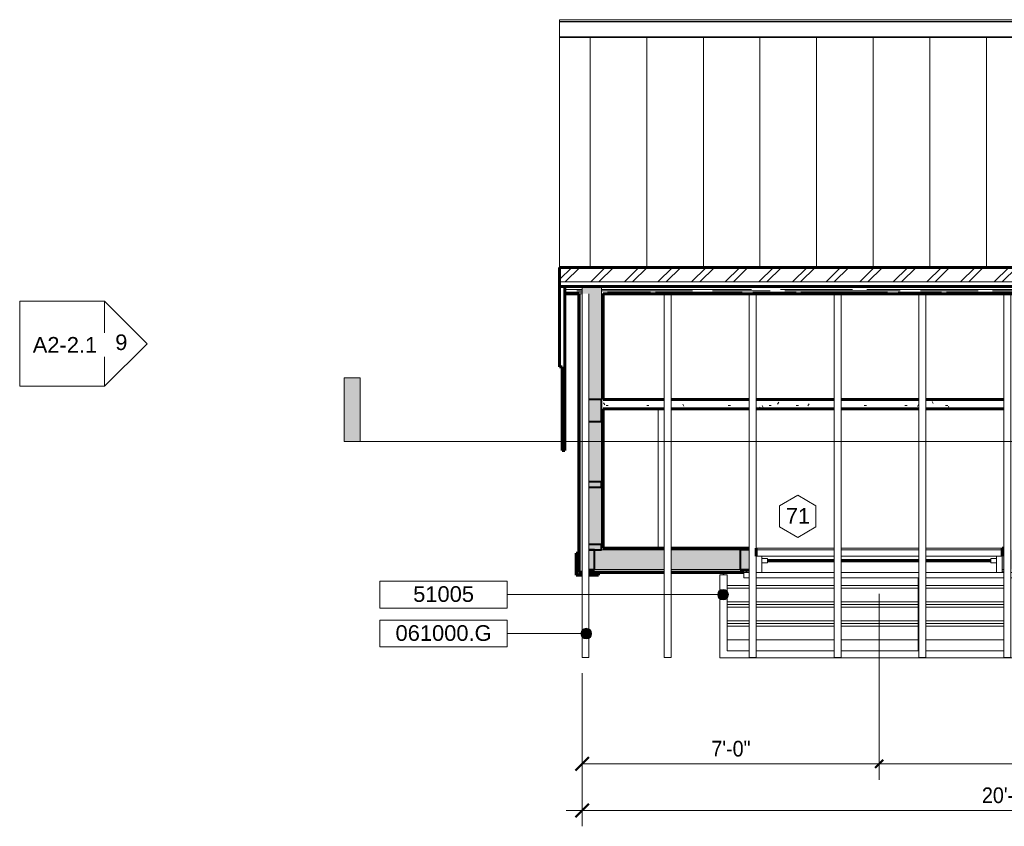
# Model space of a CAD drawing. Header units: inches. Extents: x -369 to 209, y -700 to -318.
# Tile 1 of 2: x -369 to -91, y -637 to -409. Entities that reach past the tile are written whole.
import ezdxf

# ---------------------------------------------------------------- set-up
doc = ezdxf.new("R2010")
doc.units = ezdxf.units.IN
doc.header["$MEASUREMENT"] = 0
doc.linetypes.add('3B Center Short', pattern=[0.59375, 0.375, -0.0625, 0.09375, -0.0625])
for name, color, linetype, lineweight in [('A-ANNO-DIMS', 1, 'Continuous', 9), ('A-ANNO-DIMS-48', 1, 'Continuous', 9), ('A-ANNO-NOTE', 2, 'Continuous', 9), ('A-ANNO-SYMB', 6, 'Continuous', 9), ('A-CLNG-PATT', 5, 'Continuous', 60), ('A-CLNG-SUSP', 5, 'Continuous', 18), ('A-FLOR-OTLN', 6, 'Continuous', 18), ('A-GENM', 6, 'Continuous', 9), ('A-GLAZ', 6, 'Continuous', 18), ('A-GLAZ-GLAS', 6, 'Continuous', 40), ('A-GLAZ-IDEN', 6, 'Continuous', 9), ('A-ROOF', 4, 'Continuous', 18), ('A-ROOF-OTLN', 4, 'Continuous', 9), ('A-ROOF-PATT', 8, 'Continuous', 60), ('A-WALL', 2, 'Continuous', 60), ('A-WALL-PATT', 2, 'Continuous', 60), ('I-WALL', 2, 'Continuous', 18), ('S-BEAM', 4, 'Continuous', 9)]:
    doc.layers.add(name, color=color, linetype=linetype, lineweight=lineweight)
doc.styles.add('Arial', font='arial.ttf', dxfattribs={"height": 4.425898})
doc.styles.add('Arial_1', font='arial.ttf', dxfattribs={"width": 0.9, "height": 4.425898})
doc.dimstyles.new('Linear_-_3_32__Arial_2', dxfattribs={"dimscale": 12, "dimtxt": 4.5, "dimasz": 0.1875, "dimexe": 0.375, "dimexo": 0.375, "dimgap": 0.0625, "dimtad": 1, "dimdec": 3, "dimrnd": 0.125, "dimzin": 3, "dimdsep": 46, "dimlunit": 4, "dimtxsty": 'Arial_1', "dimblk1": 'OBLIQUE', "dimblk2": 'OBLIQUE', "dimsah": 1, "dimcen": 0.09, "dimdle": 0.375, "dimazin": 0, "dimtfac": 1, "dimtdec": 3, "dimtix": 1, "dimtmove": 0, "dimatfit": 3, "dimfxl": 1, "dimtvp": 1, "dimfrac": 2, "dimtolj": 1, "dimtzin": 0, "dimarcsym": 2})
doc.dimstyles.new('Linear_-_3_32__Arial_2_1', dxfattribs={"dimscale": 12, "dimtxt": 4.5, "dimasz": 0.1875, "dimexe": 0.375, "dimexo": 0.375, "dimgap": 0.0625, "dimtad": 1, "dimdec": 3, "dimrnd": 0.125, "dimzin": 3, "dimdsep": 46, "dimlunit": 4, "dimtxsty": 'Arial_1', "dimblk1": 'OBLIQUE', "dimblk2": 'OBLIQUE', "dimsah": 1, "dimcen": 0.09, "dimdle": 0.375, "dimazin": 0, "dimtfac": 1, "dimtdec": 3, "dimtix": 1, "dimtmove": 0, "dimatfit": 3, "dimfxl": 1, "dimtvp": 1, "dimfrac": 2, "dimtolj": 1, "dimtzin": 0, "dimarcsym": 2})
doc.dimstyles.new('Linear_-_3_32__Arial_2_3', dxfattribs={"dimscale": 12, "dimtxt": 4.5, "dimasz": 0.3125, "dimexe": 0.375, "dimexo": 0.375, "dimgap": 0.0625, "dimtad": 1, "dimdec": 3, "dimrnd": 0.125, "dimzin": 3, "dimdsep": 46, "dimlunit": 4, "dimtxsty": 'Arial_1', "dimblk1": 'OBLIQUE', "dimblk2": 'OBLIQUE', "dimsah": 1, "dimcen": 0.09, "dimdle": 0.375, "dimazin": 0, "dimtfac": 1, "dimtdec": 3, "dimtix": 1, "dimtmove": 0, "dimatfit": 3, "dimfxl": 1, "dimtvp": 1, "dimfrac": 2, "dimtolj": 1, "dimtzin": 0, "dimarcsym": 2})
pattern_1 = [(135, (0, 0), (-4.006467, -4.006467), [])]
pattern_2 = [(0, (0, 0), (15.36, 3.84), [0.634, -10.886, 0.634, -10.886, -61.44]), (0, (0, 0), (15.36, 3.84), [-23.04, 0.634, -22.406, 0.634, -10.886, -26.88]), (0, (0, 0), (15.36, 3.84), [-57.6, 0.634, -7.046, 0.634, -18.566]), (120, (5.76, 1.92), (-11.005538, 11.38215), [0.634, -10.886, 0.634, -10.886, -61.44]), (120, (5.76, 1.92), (-11.005538, 11.38215), [-23.04, 0.634, -22.406, 0.634, -10.886, -26.88]), (120, (5.76, 1.92), (-11.005538, 11.38215), [-57.6, 0.634, -7.046, 0.634, -18.566]), (240, (7.68, 9.6), (-4.354462, -15.22215), [0.634, -10.886, 0.634, -10.886, -61.44]), (240, (7.68, 9.6), (-4.354462, -15.22215), [-23.04, 0.634, -22.406, 0.634, -10.886, -26.88]), (240, (7.68, 9.6), (-4.354462, -15.22215), [-57.6, 0.634, -7.046, 0.634, -18.566])]

# ---------------------------------------------------------------- blocks, each defined once
blk = doc.blocks.new('Single Fixed - 70_ x 18_-2846920-Second Floor Plan Visitors Center')
at = {"layer": 'A-GLAZ'}
for p, q in [((-38.25, 4.94), (-37.22, 4.94)), ((-38.25, 3.44), (-38.25, 4.94)), ((-37.22, 3.44), (-38.25, 3.44)), ((-35.25, 4.94), (-13.22, 4.94)), ((-13.22, 3.44), (-35.25, 3.44)), ((-13.22, 3.44), (-34.75, 3.44)), ((-34.75, 3.44), (-34.75, -1.13)), ((-33.2, 3.44), (-33.2, -1.13)), ((-11.25, 4.94), (10.78, 4.94)), ((10.78, 3.44), (-11.25, 3.44)), ((10.78, 3.44), (-11.25, 3.44)), ((12.75, 4.94), (34.78, 4.94)), ((34.75, 3.44), (12.75, 3.44)), ((34.78, 3.44), (12.75, 3.44)), ((33.2, -1.13), (33.2, 3.44)), ((34.75, -1.13), (34.75, 3.44)), ((36.75, 4.94), (38.25, 4.94)), ((38.25, 3.44), (36.75, 3.44)), ((38.25, 4.94), (38.25, 3.44)), ((-33.2, 0.7), (-31.55, 0.7)), ((-31.55, 0.7), (-31.55, -0.55)), ((31.55, -0.55), (31.55, 0.7)), ((31.55, 0.7), (33.2, 0.7)), ((-34.75, -1.13), (-13.22, -1.13)), ((-31.55, -0.55), (-33.2, -0.55)), ((-11.25, -1.13), (10.78, -1.13)), ((12.75, -1.13), (34.75, -1.13)), ((33.2, -0.55), (31.55, -0.55))]:
    blk.add_line(p, q, dxfattribs=at)
at = {"layer": 'A-GLAZ-GLAS'}
for p, q in [((-13.22, 0.25), (-31.55, 0.25)), ((10.78, 0.25), (-11.25, 0.25)), ((31.55, 0.25), (12.75, 0.25)), ((-31.55, 0), (-13.22, 0)), ((-11.25, 0), (10.78, 0)), ((12.75, 0), (31.55, 0))]:
    blk.add_line(p, q, dxfattribs=at)
blk = doc.blocks.new('Dimension Lumber - 4x6-2698891-Second Floor Plan Visitors Center')
at = {"layer": 'S-BEAM', "lineweight": 40}
for p, q in [((-163.04, -559.17), (-165.54, -559.17)), ((-165.54, -559.17), (-165.54, -564.67)), ((-165.54, -564.67), (-163.04, -564.67))]:
    blk.add_line(p, q, dxfattribs=at)
blk = doc.blocks.new('RafterBeam - RafterBeam-2734537-Second Floor Plan Visitors Center')
at = {"layer": 'S-BEAM'}
for p, q in [((-187.04, -486.78), (-187.04, -589.54)), ((-185.07, -589.54), (-185.07, -486.78)), ((-187.04, -589.54), (-185.07, -589.54))]:
    blk.add_line(p, q, dxfattribs=at)
blk = doc.blocks.new('Dimension Lumber - 2x6-2032261-Second Floor Plan Visitors Center')
at = {"layer": 'S-BEAM', "lineweight": 40}
for p, q in [((-204.79, -539.92), (-208.32, -539.92)), ((-204.79, -541.42), (-204.79, -539.92)), ((-208.32, -541.42), (-204.79, -541.42))]:
    blk.add_line(p, q, dxfattribs=at)
blk = doc.blocks.new('Section - 3_32_ x 3_8_-54337-Second Floor Plan Visitors Center')
at = {"layer": 'A-ANNO-SYMB'}
blk.add_hatch(color=256, dxfattribs=at).paths.add_polyline_path([(0, 0.375), (0, 0), (-0.09375, 0), (-0.09375, 0.375)], flags=0)
for p, q in [((0, 0.375), (-0.09375, 0.375)), ((-0.09375, 0.375), (-0.09375, 0)), ((0, 0), (0, 0.375)), ((-0.09375, 0), (0, 0))]:
    blk.add_line(p, q, dxfattribs=at)
blk = doc.blocks.new('Elevation - Detail Number-151647-Second Floor Plan Visitors Center')
at = {"layer": 'A-ANNO-SYMB'}
for p, q in [((-0.25, -0.25), (-0.25, 0.25)), ((-0.25, 0.25), (0.25, 0.25)), ((0.25, 0.25), (0.25, -0.25)), ((0.25, -0.25), (-0.25, -0.25))]:
    blk.add_line(p, q, dxfattribs=at)
blk = doc.blocks.new('Elevation - Detail Number-151370-Second Floor Plan Visitors Center')
at = {"layer": 'A-ANNO-SYMB'}
for p, q in [((0, 0.25), (-0.25, 0)), ((0.25, 0), (0, 0.25)), ((-0.25, 0), (0.25, 0))]:
    blk.add_line(p, q, dxfattribs=at)
blk = doc.blocks.new('DIMBLOCK1-Second Floor Plan Visitors Center')
at = {"layer": 'A-ANNO-DIMS-48', "transparency": 16777216}
for p, q in [((-126.29, -571.54), (-126.29, -624.12)), ((-210.29, -594.04), (-210.29, -624.12)), ((-210.29, -619.62), (-210.29, -594.04)), ((-210.29, -619.62), (-126.29, -619.62))]:
    blk.add_line(p, q, dxfattribs=at)
at = {"layer": 'A-ANNO-DIMS-48', "linetype": '3B Center Short', "transparency": 16777216}
blk.add_line((-126.29, -619.62), (-126.29, -571.54), dxfattribs=at)
at = {"layer": 'A-ANNO-DIMS-48', "lineweight": 50, "transparency": 16777216}
for p, q in [((-210.29, -619.62), (-208.41, -617.74)), ((-210.29, -619.62), (-212.16, -621.49)), ((-126.29, -619.62), (-127.41, -620.74)), ((-126.29, -619.62), (-125.16, -618.49))]:
    blk.add_line(p, q, dxfattribs=at)
at = {"layer": 'A-ANNO-DIMS-48', "color": 0, "transparency": 16777216, "insert": (-173.72, -613.13), "char_height": 4.426, "width": 13.0431, "attachment_point": 1, "line_spacing_factor": 0.938532, "style": 'Arial_1'}
blk.add_mtext('7\'-0"', dxfattribs=at)
blk = doc.blocks.new('_Oblique')
at = {"color": 0, "linetype": 'ByBlock', "lineweight": -2}
blk.add_line((-0.5, -0.5), (0.5, 0.5), dxfattribs=at)
blk = doc.blocks.new('DIMBLOCK2-Second Floor Plan Visitors Center')
at = {"layer": 'A-ANNO-DIMS-48', "transparency": 16777216}
for p, q in [((-126.29, -571.54), (-126.29, -624.12)), ((-30.29, -571.54), (-30.29, -624.12)), ((-126.29, -619.62), (-30.29, -619.62))]:
    blk.add_line(p, q, dxfattribs=at)
at = {"layer": 'A-ANNO-DIMS-48', "linetype": '3B Center Short', "transparency": 16777216}
for p, q in [((-126.29, -619.62), (-126.29, -571.54)), ((-30.29, -619.62), (-30.29, -571.54))]:
    blk.add_line(p, q, dxfattribs=at)
at = {"layer": 'A-ANNO-DIMS-48', "lineweight": 50, "transparency": 16777216}
for p, q in [((-126.29, -619.62), (-127.41, -620.74)), ((-126.29, -619.62), (-125.16, -618.49)), ((-30.29, -619.62), (-31.41, -620.74)), ((-30.29, -619.62), (-29.16, -618.49))]:
    blk.add_line(p, q, dxfattribs=at)
at = {"layer": 'A-ANNO-DIMS-48', "color": 0, "transparency": 16777216, "insert": (-83.72, -613.13), "char_height": 4.426, "width": 13.0431, "attachment_point": 1, "line_spacing_factor": 0.938532, "style": 'Arial_1'}
blk.add_mtext('8\'-0"', dxfattribs=at)
blk = doc.blocks.new('Window Tag - Window Tag-41068-Second Floor Plan Visitors Center')
at = {"layer": 'A-GLAZ-IDEN'}
for p, q in [((0, 0.125), (-0.1071, 0.0619)), ((0, 0.125), (0.107, 0.062)), ((-0.1071, 0.0619), (-0.1071, -0.0619)), ((0.107, 0.062), (0.107, -0.0624)), ((-0.1071, -0.0619), (0, -0.125)), ((0, -0.125), (0.107, -0.0624))]:
    blk.add_line(p, q, dxfattribs=at)
blk = doc.blocks.new('DIMBLOCK5-Second Floor Plan Visitors Center')
at = {"layer": 'A-ANNO-DIMS-48', "transparency": 16777216}
for p, q in [((-210.29, -594.04), (-210.29, -637.29)), ((-210.29, -632.79), (-210.29, -594.04)), ((29.71, -594.04), (29.71, -637.29)), ((29.71, -632.79), (29.71, -594.04)), ((-214.79, -632.79), (34.21, -632.79))]:
    blk.add_line(p, q, dxfattribs=at)
at = {"layer": 'A-ANNO-DIMS-48', "lineweight": 50, "transparency": 16777216}
for p, q in [((-210.29, -632.79), (-208.41, -630.92)), ((29.71, -632.79), (31.59, -630.92)), ((-210.29, -632.79), (-212.16, -634.67)), ((29.71, -632.79), (27.84, -634.67))]:
    blk.add_line(p, q, dxfattribs=at)
at = {"layer": 'A-ANNO-DIMS-48', "color": 0, "transparency": 16777216, "insert": (-97.24, -626.3), "char_height": 4.426, "width": 16.6985, "attachment_point": 1, "line_spacing_factor": 0.938532, "style": 'Arial_1'}
blk.add_mtext('20\'-0"', dxfattribs=at)
blk = doc.blocks.new('Keynote Tag - Keynote Number - Boxed - Small-135510-Second Floor Plan Visitors Center')
at = {"layer": 'A-ANNO-NOTE'}
for p, q in [((-0.375, -0.0792), (-0.375, 0.0781)), ((-0.375, 0.0781), (0.375, 0.0781)), ((0.375, 0.0781), (0.375, -0.0792)), ((-0.375, -0.0792), (0.375, -0.0792))]:
    blk.add_line(p, q, dxfattribs=at)

msp = doc.modelspace()

# ---------------------------------------------------------------- hatches: boundary and pattern name
at = {"layer": 'A-ANNO-NOTE'}
h = msp.add_hatch(color=256, dxfattribs=at)
edge = h.paths.add_edge_path(flags=0)
edge.add_arc((-170.4245, -571.8115), 1.5, 0, 360)
h = msp.add_hatch(color=256, dxfattribs=at)
edge = h.paths.add_edge_path(flags=0)
edge.add_arc((-209.0778, -582.831), 1.5, 0, 360)
at = {"layer": 'A-CLNG-PATT', "lineweight": 9}
h = msp.add_hatch(dxfattribs=at)
h.set_pattern_fill('FP_2', color=256, style=0, pattern_type=2)
h.set_pattern_definition(pattern_2)
h.paths.add_polyline_path([(-204.7861, -519.2449), (-187.0361, -519.2449), (-187.0361, -516.6679), (-204.7861, -516.6679)], flags=0)
h.paths.add_polyline_path([(24.2139, -519.2449), (24.2139, -516.6679), (6.9324, -516.6679), (6.9324, -519.2449)], flags=0)
h.paths.add_polyline_path([(4.9639, -519.2449), (4.9639, -516.6679), (-17.0676, -516.6679), (-17.0676, -519.2449), (-0.2097, -519.2449)], flags=0)
h.paths.add_polyline_path([(-19.0361, -519.2449), (-19.0361, -516.6679), (-41.0676, -516.6679), (-41.0676, -519.2449), (-36.6019, -519.2449)], flags=0)
h.paths.add_polyline_path([(-43.0361, -519.2449), (-43.0361, -516.6679), (-65.0676, -516.6679), (-65.0676, -519.2449)], flags=0)
h.paths.add_polyline_path([(-67.0361, -519.2449), (-67.0361, -516.6679), (-89.0676, -516.6679), (-89.0676, -519.2449)], flags=0)
h.paths.add_polyline_path([(-91.0361, -519.2449), (-91.0361, -516.6679), (-113.0676, -516.6679), (-113.0676, -519.2449), (-109.3863, -519.2449)], flags=0)
h.paths.add_polyline_path([(-115.0361, -519.2449), (-115.0361, -516.6679), (-137.0676, -516.6679), (-137.0676, -519.2449)], flags=0)
h.paths.add_polyline_path([(-139.0361, -519.2449), (-139.0361, -516.6679), (-161.0676, -516.6679), (-161.0676, -519.2449)], flags=0)
h.paths.add_polyline_path([(-163.0361, -519.2449), (-163.0361, -516.6679), (-185.0676, -516.6679), (-185.0676, -519.2449), (-182.1707, -519.2449)], flags=0)
at = {"layer": 'A-ROOF-PATT', "lineweight": 9}
h = msp.add_hatch(dxfattribs=at)
h.set_pattern_fill('FP_6', color=256, style=0, pattern_type=2)
h.set_pattern_definition([(270, (0, -26.816), (16, 1e-15), [])])
h.paths.add_polyline_path([(36.0889, -479.3023), (36.0889, -414.2929), (-216.6611, -414.2929), (-216.6611, -479.3023), (31.6335, -479.3023)], flags=0)
h = msp.add_hatch(dxfattribs=at)
h.set_pattern_fill('FP_5', color=256, style=0, pattern_type=2)
h.set_pattern_definition([(45, (0, 0), (-4.75176, 4.75176), []), (45, (0, 7.2), (-4.75176, 4.75176), [])])
h.paths.add_polyline_path([(31.6335, -483.4254), (36.0889, -483.4254), (36.0889, -479.3023), (-216.6611, -479.3023), (-216.6611, -483.4254), (27.0845, -483.4254)], flags=0)
h = msp.add_hatch(dxfattribs=at)
h.set_pattern_fill('FP_3', color=256, style=0, pattern_type=2)
h.set_pattern_definition([(0, (0, 0), (8.976, 4.08), [61.2, -8.16, 20.4, -4.08]), (0, (5.426, 2.04), (-4.08, 5.426), [12.24, -1.346, 24.48, -3.06]), (0, (2.04, 3.468), (21.216, 2.734), [32.64, -5.712, 16.32, -4.08])])
h.paths.add_polyline_path([(23.7139, -486.7754), (24.2139, -486.7754), (24.2139, -484.7138), (-204.7861, -484.7138), (-204.7861, -486.7754), (17.9864, -486.7754)], flags=0)
h.paths.add_polyline_path([(34.5889, -486.7754), (34.5889, -484.7138), (29.7139, -484.7138), (29.7139, -486.7754), (30.5889, -486.7754)], flags=0)
h.paths.add_polyline_path([(-210.7861, -486.7754), (-210.2861, -486.7754), (-210.2861, -484.7138), (-215.1611, -484.7138), (-215.1611, -486.7754), (-211.1611, -486.7754)], flags=0)
at = {"layer": 'A-WALL-PATT', "lineweight": 9}
h = msp.add_hatch(dxfattribs=at)
h.set_pattern_fill('FP_1', color=256, style=0, pattern_type=2)
h.set_pattern_definition(pattern_1)
h.paths.add_polyline_path([(-211.1611, -565.5429), (-210.7861, -565.5429), (-210.7861, -486.7754), (-211.1611, -486.7754), (-211.1611, -520.2432)], flags=0)
at = {"layer": 'A-WALL-PATT'}
msp.add_hatch(color=256, dxfattribs=at).paths.add_polyline_path([(-208.3176, -564.6679), (-204.7861, -564.6679), (-204.7861, -484.7138), (-210.2861, -484.7138), (-210.2861, -486.7754), (-208.3176, -486.7754), (-208.3176, -562.6994)], flags=0)
at = {"layer": 'A-WALL-PATT', "lineweight": 9}
h = msp.add_hatch(dxfattribs=at)
h.set_pattern_fill('FP_2', color=256, style=0, pattern_type=2)
h.set_pattern_definition(pattern_2)
h.paths.add_polyline_path([(-204.7861, -559.1679), (-204.2861, -559.1679), (-204.2861, -519.2449), (-204.7861, -519.2449), (-204.7861, -520.2432)], flags=0)
h.paths.add_polyline_path([(-204.7861, -516.6679), (-204.2861, -516.6679), (-204.2861, -486.7754), (-204.7861, -486.7754), (-204.7861, -496.1596)], flags=0)
at = {"layer": 'A-WALL-PATT'}
h = msp.add_hatch(color=256, dxfattribs=at)
h.paths.add_polyline_path([(-91.0361, -564.6679), (-91.0361, -559.1679), (-91.5361, -559.1679), (-91.5361, -564.6679)], flags=0)
h.paths.add_polyline_path([(-72.9941, -564.6679), (-67.0361, -564.6679), (-67.0361, -559.1679), (-89.0676, -559.1679), (-89.0676, -564.6679)], flags=0)
h.paths.add_polyline_path([(-65.0676, -564.6679), (-65.0361, -564.6679), (-65.0361, -559.1679), (-65.0676, -559.1714), (-65.0676, -564.6649)], flags=0)
h.paths.add_polyline_path([(27.7454, -564.6679), (27.7454, -559.1679), (6.9324, -559.1679), (6.9324, -564.6679), (27.0845, -564.6679)], flags=0)
h.paths.add_polyline_path([(4.9639, -564.6679), (4.9639, -559.1679), (4.4639, -559.1679), (4.4639, -564.6679)], flags=0)
h.paths.add_polyline_path([(-204.7861, -564.6679), (-187.0361, -564.6679), (-187.0361, -559.1679), (-204.7861, -559.1679)], flags=0)
h.paths.add_polyline_path([(-161.0676, -564.6679), (-161.0361, -564.6679), (-161.0361, -559.1679), (-161.0676, -559.1679), (-161.0676, -562.1073)], flags=0)
h.paths.add_polyline_path([(-163.0361, -564.6679), (-163.0361, -559.1679), (-185.0676, -559.1679), (-185.0676, -564.6679), (-163.9746, -564.6679)], flags=0)
at = {"layer": 'A-WALL-PATT', "lineweight": 9}
h = msp.add_hatch(dxfattribs=at)
h.set_pattern_fill('FP_2', color=256, style=0, pattern_type=2)
h.set_pattern_definition(pattern_2)
h.paths.add_polyline_path([(24.2139, -559.1679), (24.2139, -558.6679), (6.9324, -558.6679), (6.9324, -559.1679), (17.9864, -559.1679)], flags=0)
h.paths.add_polyline_path([(4.9639, -559.1679), (4.9639, -558.6679), (4.4639, -558.6679), (4.4639, -559.1679)], flags=0)
h.paths.add_polyline_path([(-182.1707, -559.1679), (-163.0361, -559.1679), (-163.0361, -558.6679), (-185.0676, -558.6679), (-185.0676, -559.1679)], flags=0)
h.paths.add_polyline_path([(-161.0676, -559.1679), (-161.0361, -559.1679), (-161.0361, -558.6679), (-161.0676, -558.6683)], flags=0)
h.paths.add_polyline_path([(-204.2861, -559.1679), (-187.0361, -559.1679), (-187.0361, -558.6679), (-204.2861, -558.6679)], flags=0)
h.paths.add_polyline_path([(-91.0361, -559.1679), (-91.0361, -558.6679), (-91.5361, -558.6679), (-91.5361, -559.1679)], flags=0)
h.paths.add_polyline_path([(-65.0361, -559.1679), (-65.0361, -558.6679), (-65.0676, -558.6679), (-65.0676, -559.1679)], flags=0)
h.paths.add_polyline_path([(-67.0361, -559.1679), (-67.0361, -558.6679), (-89.0676, -558.6679), (-89.0676, -559.1679), (-72.9941, -559.1679)], flags=0)
h = msp.add_hatch(dxfattribs=at)
h.set_pattern_fill('FP_4', color=256, style=0, pattern_type=2)
h.set_pattern_definition([(45, (0, 0), (-4.006467, 4.006467), []), (135, (0, 0), (-4.006467, -4.006467), [])])
h.paths.add_polyline_path([(-210.2861, -566.2929), (-210.2861, -565.5429), (-211.1611, -565.5429), (-211.1611, -560.0429), (-211.9111, -560.0429), (-211.9111, -566.2929)], flags=0)
h.paths.add_polyline_path([(-208.3176, -566.2929), (-205.6611, -566.2929), (-205.6611, -565.5429), (-208.3176, -565.5429), (-208.3176, -565.9307)], flags=0)
h = msp.add_hatch(dxfattribs=at)
h.set_pattern_fill('FP_1', color=256, style=0, pattern_type=2)
h.set_pattern_definition(pattern_1)
h.paths.add_polyline_path([(4.9639, -565.5429), (4.9639, -565.1679), (4.4639, -565.1679), (4.4639, -565.5429)], flags=0)
h.paths.add_polyline_path([(30.5889, -565.5429), (30.5889, -565.1679), (29.7139, -565.1752), (29.7139, -565.5429)], flags=0)
h.paths.add_polyline_path([(7.9639, -565.5429), (27.7454, -565.5429), (27.7454, -565.1679), (6.9324, -565.1679), (6.9324, -565.5429)], flags=0)
h.paths.add_polyline_path([(-163.9746, -565.5429), (-163.0361, -565.5429), (-163.0361, -565.1679), (-185.0676, -565.1679), (-185.0676, -565.5429), (-164.5361, -565.5429)], flags=0)
h.paths.add_polyline_path([(-208.3176, -565.5429), (-187.0361, -565.5429), (-187.0361, -565.1679), (-208.3176, -565.1679), (-208.3176, -565.2909)], flags=0)
h.paths.add_polyline_path([(-161.0676, -565.5429), (-161.0361, -565.5429), (-161.0361, -565.1679), (-161.0676, -565.1682)], flags=0)
h.paths.add_polyline_path([(-210.2861, -565.5429), (-210.2861, -565.1679), (-210.7861, -565.1679), (-210.7861, -565.5429)], flags=0)
h.paths.add_polyline_path([(-91.5361, -565.5429), (-91.0361, -565.5358), (-91.0361, -565.1679), (-91.5361, -565.1679)], flags=0)
h.paths.add_polyline_path([(-68.5361, -565.5429), (-67.0361, -565.5429), (-67.0361, -565.1679), (-89.0676, -565.1679), (-89.0676, -565.5429), (-72.9941, -565.5429)], flags=0)
h.paths.add_polyline_path([(-65.0361, -565.5429), (-65.0361, -565.1679), (-65.0676, -565.1684), (-65.0676, -565.5429)], flags=0)

# ---------------------------------------------------------------- linework, layer by layer
at = {"layer": 'A-ANNO-NOTE'}
for p, q in [((-199.766, -571.8115), (-231.4108, -571.8115)), ((-170.4245, -571.8115), (-199.766, -571.8115)), ((-228.0846, -582.831), (-231.4108, -582.831)), ((-209.0778, -582.831), (-228.0846, -582.831))]:
    msp.add_line(p, q, dxfattribs=at)
for centre in [(-170.4245, -571.8115), (-209.0778, -582.831)]:
    msp.add_circle(centre, 1.5, dxfattribs=at)
at = {"layer": 'A-ANNO-SYMB'}
msp.add_line((180.0659, -528.5607), (-272.9901, -528.5607), dxfattribs=at)
at = {"layer": 'A-CLNG-SUSP', "lineweight": 60}
for p, q in [((-187.0361, -516.6679), (-204.2861, -516.6679)), ((-163.0361, -516.6679), (-185.0676, -516.6679)), ((-139.0361, -516.6679), (-161.0676, -516.6679)), ((-115.0361, -516.6679), (-137.0676, -516.6679)), ((-91.0361, -516.6679), (-113.0676, -516.6679)), ((-204.2861, -519.2449), (-187.0361, -519.2449)), ((-185.0676, -519.2449), (-163.0361, -519.2449)), ((-161.0676, -519.2449), (-139.0361, -519.2449)), ((-137.0676, -519.2449), (-115.0361, -519.2449)), ((-113.0676, -519.2449), (-91.0361, -519.2449))]:
    msp.add_line(p, q, dxfattribs=at)
at = {"layer": 'A-FLOR-OTLN'}
msp.add_line((-188.7861, -558.6679), (-188.7861, -519.2449), dxfattribs=at)
at = {"layer": 'A-GENM'}
for p, q in [((-171.2861, -566.1679), (-171.2861, -589.6679)), ((-169.2861, -566.1679), (-171.2861, -566.1679)), ((-170.4111, -565.5429), (-170.4111, -566.1679)), ((-170.1611, -566.1679), (-170.1611, -565.5429)), ((-169.2861, -587.6679), (-169.2861, -566.1679)), ((-115.2861, -567.0429), (-115.2861, -587.6679)), ((-163.0361, -569.2448), (-169.2861, -569.2448)), ((-163.0361, -569.9519), (-169.2861, -569.9519)), ((-139.0361, -569.2448), (-161.0676, -569.2448)), ((-139.0361, -569.9519), (-161.0676, -569.9519)), ((-115.2861, -569.2448), (-137.0676, -569.2448)), ((-115.2861, -569.9519), (-137.0676, -569.9519)), ((-91.0361, -569.2448), (-113.0676, -569.2448)), ((-91.0361, -569.9519), (-113.0676, -569.9519)), ((-163.0361, -573.841), (-169.2861, -573.841)), ((-163.0361, -574.6198), (-169.2861, -574.6198)), ((-163.0361, -575.3269), (-169.2861, -575.3269)), ((-139.0361, -573.841), (-161.0676, -573.841)), ((-139.0361, -574.6198), (-161.0676, -574.6198)), ((-139.0361, -575.3269), (-161.0676, -575.3269)), ((-115.2861, -573.841), (-137.0676, -573.841)), ((-115.2861, -574.6198), (-137.0676, -574.6198)), ((-115.2861, -575.3269), (-137.0676, -575.3269)), ((-91.0361, -573.841), (-113.0676, -573.841)), ((-91.0361, -574.6198), (-113.0676, -574.6198)), ((-91.0361, -575.3269), (-113.0676, -575.3269)), ((-163.0361, -579.216), (-169.2861, -579.216)), ((-163.0361, -579.9948), (-169.2861, -579.9948)), ((-163.0361, -580.7019), (-169.2861, -580.7019)), ((-139.0361, -579.216), (-161.0676, -579.216)), ((-139.0361, -579.9948), (-161.0676, -579.9948)), ((-139.0361, -580.7019), (-161.0676, -580.7019)), ((-115.2861, -579.216), (-137.0676, -579.216)), ((-115.2861, -579.9948), (-137.0676, -579.9948)), ((-115.2861, -580.7019), (-137.0676, -580.7019)), ((-91.0361, -579.216), (-113.0676, -579.216)), ((-91.0361, -579.9948), (-113.0676, -579.9948)), ((-91.0361, -580.7019), (-113.0676, -580.7019)), ((-163.0361, -584.591), (-169.2861, -584.591)), ((-139.0361, -584.591), (-161.0676, -584.591)), ((-115.2861, -584.591), (-137.0676, -584.591)), ((-91.0361, -584.591), (-113.0676, -584.591)), ((-171.2861, -589.6679), (54.7139, -589.6679)), ((-163.0361, -587.6679), (-169.2861, -587.6679)), ((-139.0361, -587.6679), (-161.0676, -587.6679)), ((-115.2861, -587.6679), (-137.0676, -587.6679)), ((-91.0361, -587.6679), (-113.0676, -587.6679))]:
    msp.add_line(p, q, dxfattribs=at)
at = {"layer": 'A-ROOF'}
for p, q in [((-216.6611, -414.2929), (-216.6611, -479.3023)), ((36.0889, -414.2929), (-216.6611, -414.2929)), ((-216.6611, -483.4254), (36.0889, -483.4254)), ((-216.6611, -484.4562), (36.0889, -484.4562))]:
    msp.add_line(p, q, dxfattribs=at)
at = {"layer": 'A-ROOF', "lineweight": 60}
for p, q in [((36.0889, -479.3023), (-216.6611, -479.3023)), ((-216.6611, -479.3023), (-216.6611, -484.7138)), ((-215.1611, -484.7138), (34.5889, -484.7138)), ((-215.1611, -486.7754), (-211.1611, -486.7754)), ((-204.2861, -486.7754), (23.7139, -486.7754))]:
    msp.add_line(p, q, dxfattribs=at)
at = {"layer": 'A-ROOF-OTLN'}
for p, q in [((-216.6611, -414.2929), (-216.6611, -409.2929)), ((-216.6611, -409.2929), (36.0889, -409.2929)), ((-216.6611, -409.7929), (36.0889, -409.7929)), ((-216.6611, -409.9179), (36.0889, -409.9179)), ((-216.6611, -414.1679), (36.0889, -414.1679))]:
    msp.add_line(p, q, dxfattribs=at)
at = {"layer": 'A-ROOF-OTLN', "lineweight": 60}
for p, q in [((-215.1611, -484.7138), (-216.6611, -484.7138)), ((-216.6611, -484.7138), (-216.6611, -507.3909)), ((-215.1611, -531.0988), (-215.1611, -484.7138)), ((-216.6611, -507.3909), (-215.9111, -507.3909)), ((-215.9111, -507.3909), (-215.9111, -531.0988)), ((-215.9111, -531.0988), (-215.1611, -531.0988))]:
    msp.add_line(p, q, dxfattribs=at)
at = {"layer": 'A-WALL'}
for p, q in [((-211.1611, -560.0429), (-211.9111, -560.0429)), ((-211.9111, -560.0429), (-211.9111, -566.2929)), ((-211.1611, -565.5429), (-211.1611, -560.0429)), ((-211.9111, -566.2929), (-210.2861, -566.2929)), ((-205.6611, -565.5429), (-208.3176, -565.5429)), ((-208.3176, -566.2929), (-205.6611, -566.2929)), ((-205.6611, -566.2929), (-205.6611, -565.5429))]:
    msp.add_line(p, q, dxfattribs=at)
at = {"layer": 'I-WALL', "lineweight": 60}
for p, q in [((-211.1611, -486.7754), (-211.1611, -560.0429)), ((-204.2861, -516.6679), (-204.2861, -486.7754)), ((-204.2861, -558.6679), (-204.2861, -519.2449)), ((-187.0361, -558.6679), (-204.2861, -558.6679)), ((-163.0361, -558.6679), (-185.0676, -558.6679)), ((-161.0361, -558.6679), (-161.0676, -558.6679)), ((-161.0361, -560.9794), (-161.0361, -558.6679)), ((-91.0361, -558.6679), (-91.5361, -558.6679)), ((-91.5361, -558.6679), (-91.5361, -560.9794)), ((-211.1611, -565.5429), (-210.2861, -565.5429)), ((-205.6611, -565.5429), (-187.0361, -565.5429)), ((-185.0676, -565.5429), (-164.5361, -565.5429))]:
    msp.add_line(p, q, dxfattribs=at)
at = {"layer": 'I-WALL'}
for p, q in [((-210.2861, -486.7754), (-211.1611, -486.7754)), ((-210.7861, -565.1679), (-210.7861, -486.7754)), ((-210.2861, -484.7138), (-210.2861, -486.7754)), ((-204.7861, -559.1679), (-204.7861, -484.7138)), ((-204.2861, -486.7754), (-204.7861, -486.7754)), ((-204.7861, -559.1679), (-187.0361, -559.1679)), ((-185.0676, -559.1679), (-163.0361, -559.1679)), ((-161.0676, -559.1679), (-161.0361, -559.1679)), ((-161.0361, -558.6679), (-139.0361, -558.6679)), ((-137.0676, -558.6679), (-115.0361, -558.6679)), ((-113.0676, -558.6679), (-91.5361, -558.6679)), ((-91.5361, -559.1679), (-91.0361, -559.1679)), ((-208.3176, -564.6679), (-187.0361, -564.6679)), ((-185.0676, -564.6679), (-163.0361, -564.6679)), ((-161.0676, -564.6679), (-161.0361, -564.6679)), ((-91.5361, -564.6679), (-91.0361, -564.6679)), ((-210.2861, -565.1679), (-210.7861, -565.1679)), ((-208.3176, -565.1679), (-187.0361, -565.1679)), ((-185.0676, -565.1679), (-163.0361, -565.1679)), ((-161.0676, -565.1679), (-161.0361, -565.1679)), ((-91.5361, -565.1679), (-91.0361, -565.1679))]:
    msp.add_line(p, q, dxfattribs=at)
at = {"layer": 'S-BEAM', "lineweight": 40}
for p, q in [((-204.7861, -516.6679), (-208.3176, -516.6679)), ((-204.7861, -522.8526), (-204.7861, -516.6679)), ((-208.3176, -522.8526), (-204.7861, -522.8526)), ((-204.7861, -557.6679), (-208.3176, -557.6679)), ((-208.3176, -559.1679), (-204.7861, -559.1679)), ((-206.7861, -559.1679), (-208.3176, -559.1679)), ((-206.7861, -564.6679), (-206.7861, -559.1679)), ((-204.7861, -559.1679), (-204.7861, -557.6679)), ((-208.3176, -564.6679), (-206.7861, -564.6679))]:
    msp.add_line(p, q, dxfattribs=at)
at = {"layer": 'S-BEAM'}
for p, q in [((-139.0361, -559.1679), (-161.0361, -559.1679)), ((-115.0361, -559.1679), (-137.0676, -559.1679)), ((-91.5361, -559.1679), (-113.0676, -559.1679))]:
    msp.add_line(p, q, dxfattribs=at)

# ---------------------------------------------------------------- block references
at = {"layer": 'A-ANNO-NOTE', "xscale": 47.99999999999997, "yscale": 47.99999999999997, "zscale": 47.99999999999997}
for p in [(-249.4108, -571.7846), (-249.4108, -582.8042)]:
    msp.add_blockref('Keynote Tag - Keynote Number - Boxed - Small-135510-Second Floor Plan Visitors Center', p, dxfattribs=at)
at = {"layer": 'A-ANNO-SYMB', "xscale": 47.99999999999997, "yscale": 47.99999999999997, "zscale": 47.99999999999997}
for name, p in [('Elevation - Detail Number-151647-Second Floor Plan Visitors Center', (-357.25, -500.8954)), ('Section - 3_32_ x 3_8_-54337-Second Floor Plan Visitors Center', (-272.9901, -528.5607))]:
    msp.add_blockref(name, p, dxfattribs=at)
at = {"layer": 'A-ANNO-SYMB', "extrusion": (0, 0, -1), "xscale": 47.99999999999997, "yscale": 47.99999999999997, "zscale": 47.99999999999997, "rotation": 90.00000000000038}
msp.add_blockref('Elevation - Detail Number-151370-Second Floor Plan Visitors Center', (345.25, -500.8954), dxfattribs=at)
at = {"layer": 'A-GLAZ', "rotation": 180}
msp.add_blockref('Single Fixed - 70_ x 18_-2846920-Second Floor Plan Visitors Center', (-126.2861, -562.1054), dxfattribs=at)
at = {"layer": 'A-GLAZ-IDEN', "xscale": 47.99999999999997, "yscale": 47.99999999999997, "zscale": 47.99999999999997}
msp.add_blockref('Window Tag - Window Tag-41068-Second Floor Plan Visitors Center', (-149.2998, -549.649), dxfattribs=at)
at = {"layer": 'S-BEAM'}
for name, p in [('RafterBeam - RafterBeam-2734537-Second Floor Plan Visitors Center', (-23.25, 0)), ('RafterBeam - RafterBeam-2734537-Second Floor Plan Visitors Center', (0, 0)), ('RafterBeam - RafterBeam-2734537-Second Floor Plan Visitors Center', (24, 0)), ('RafterBeam - RafterBeam-2734537-Second Floor Plan Visitors Center', (48, 0)), ('RafterBeam - RafterBeam-2734537-Second Floor Plan Visitors Center', (72, 0)), ('RafterBeam - RafterBeam-2734537-Second Floor Plan Visitors Center', (96, 0)), ('Dimension Lumber - 2x6-2032261-Second Floor Plan Visitors Center', (0, 0)), ('Dimension Lumber - 4x6-2698891-Second Floor Plan Visitors Center', (0, 0))]:
    msp.add_blockref(name, p, dxfattribs=at)

# ---------------------------------------------------------------- texts
at = {"layer": 'A-GLAZ-IDEN', "insert": (-149.2521, -547.3409), "char_height": 4.4259, "width": 8.208, "attachment_point": 2, "line_spacing_factor": 0.938532, "style": 'Arial'}
msp.add_mtext('71', dxfattribs=at)

# ---------------------------------------------------------------- dimensions: what is measured, and where the dimension line sits
at = {"layer": 'A-ANNO-DIMS'}
for base, p1, p2, dimstyle, override, picture, middle in [((-126.2861, -619.6171), (-210.2861, -589.5429), (-126.2861, -567.0429), 'Linear_-_3_32__Arial_2', {"dimpost": '<>', "dimfxl": 86.961198}, 'DIMBLOCK1-Second Floor Plan Visitors Center', (-168.2861, -616.6073)), ((-30.2861, -619.6171), (-126.2861, -567.0429), (-30.2861, -567.0429), 'Linear_-_3_32__Arial_2_1', {"dimpost": '<>', "dimfxl": 96}, 'DIMBLOCK2-Second Floor Plan Visitors Center', (-78.2861, -616.6073)), ((29.7139, -632.7932), (-210.2861, -589.5429), (29.7139, -589.5429), 'Linear_-_3_32__Arial_2_3', {"dimpost": '<>', "dimfxl": 240}, 'DIMBLOCK5-Second Floor Plan Visitors Center', (-90.2861, -629.7835))]:
    dim = msp.add_linear_dim(base=base, p1=p1, p2=p2, dimstyle=dimstyle, override=override, dxfattribs=at)
    dim.commit()
    dim.dimension.update_dxf_attribs({"geometry": picture, "text_midpoint": middle})

# ---------------------------------------------------------------- next in the draw order: texts
at = {"layer": 'A-ANNO-NOTE', "char_height": 4.4259, "attachment_point": 2, "line_spacing_factor": 0.938532, "style": 'Arial', "bg_fill": 3, "box_fill_scale": 1.25, "bg_fill_color": 0, "bg_fill_transparency": 0}
for s, insert, width in [('51005', (-249.4245, -569.4284), 20.52), ('061000.G', (-249.4245, -580.448), 32.4)]:
    msp.add_mtext(s, dxfattribs=dict(at, insert=insert, width=width))
at = {"layer": 'A-ANNO-SYMB', "char_height": 4.4259, "attachment_point": 2, "line_spacing_factor": 0.938532, "style": 'Arial', "bg_fill": 3, "box_fill_scale": 1.25, "bg_fill_color": 0, "bg_fill_transparency": 0}
for s, insert, width in [('9', (-340.5221, -498.2528), 4.104), ('A2-2.1', (-356.4512, -498.9887), 21.708)]:
    msp.add_mtext(s, dxfattribs=dict(at, insert=insert, width=width))

doc.saveas('drawing.dxf')
